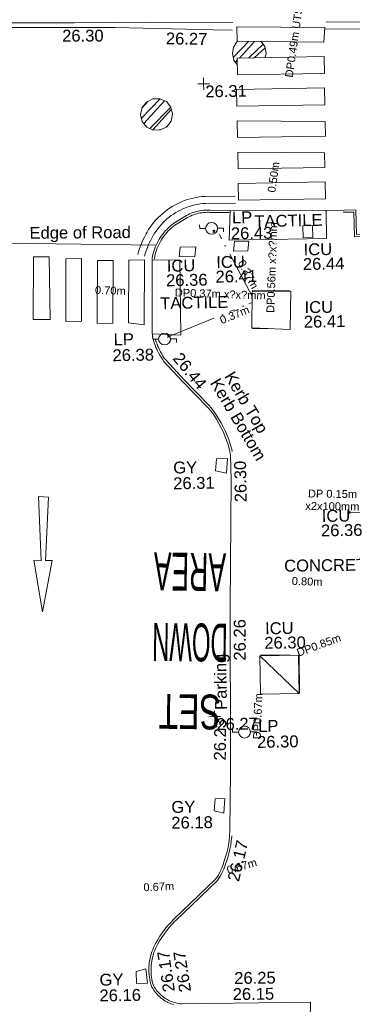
# Model space of a CAD drawing. Header units: millimetres. Extents: x -287732 to 520720, y -103372 to 287754.
# Tile 220 of 256: x 42314 to 52826, y -33671 to -2555. Entities that reach past the tile are written whole.
import ezdxf

# ---------------------------------------------------------------- set-up
doc = ezdxf.new("R2010")
doc.units = ezdxf.units.MM
for name, pattern in [('IMPORT-HIDDEN2 _3_', [4762.5, 3175, -1587.5]), ('IMPORT-UG_DRAINAGE_UNIDENTIFIED_QLB2 _2_', [2700, 1500, -300.0000000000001, 0, -250, 150, -300.0000000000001, 0, -200]), ('IMPORT-UG_ELEC_LV_QLB2 _2_', [2700, 1500, -300.0000000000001, 0, -250, 150, -300.0000000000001, 0, -200]), ('IMPORT-UG_ELEC_STREET LIGHTING_QLB2 _2_', [2700, 1500, -300.0000000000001, 0, -250, 150, -300.0000000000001, 0, -200])]:
    doc.linetypes.add(name, pattern=pattern)
for name, color, linetype, lineweight, true_color in [('00_TOPO_FURN_LAMP_POST', 7, 'Continuous', 9, 0x666666), ('00_UAV_FURN_LAMP_POST', 7, 'Continuous', 9, 0xa50000), ('00_UAV_KERB_BOTTOM', 1, 'Continuous', 9, 0xff0000), ('00_UAV_KERB_TOP', 7, 'Continuous', 9, 0xa500a5), ('00_UAV_LEVEL_SPOT', 7, 'Continuous', 9, 0x666666), ('00_UAV_PARKING', 4, 'Continuous', 9, 0x00ffff), ('00_UAV_ROAD_MARKING_ARROWS', 7, 'Continuous', 9, 0x999999), ('00_UAV_ROAD_MARKING_YELLOW_CONTINUOUS', 40, 'Continuous', 9, 0xffbf00), ('00_UAV_SERV_GULLY', 7, 'Continuous', 9, 0x5252a5), ('00_UAV_SERV_IC', 5, 'Continuous', 9, 0x0000ff), ('12333-PUM-2D-U-0001-C01 - Rev2_REVIT IMPORT_dwg', 7, 'Continuous', 9, 0x767676), ('PUM-CHAMBER EXTENTS', 6, 'IMPORT-HIDDEN2 _3_', 9, 0xff00ff), ('PUM-ELECTRIC-LV-QLB2', 1, 'IMPORT-UG_ELEC_LV_QLB2 _2_', 9, 0xff0000), ('PUM-ELECTRIC-MH', 1, 'Continuous', 9, 0xff0000), ('PUM-ELECTRIC-SL-QLB2', 7, 'IMPORT-UG_ELEC_STREET LIGHTING_QLB2 _2_', 9, 0xff7f7f), ('PUM-UNIDENTIFIED-QLB2', 150, 'IMPORT-UG_DRAINAGE_UNIDENTIFIED_QLB2 _2_', 9, 0x007fff)]:
    doc.layers.add(name, color=color, linetype=linetype, lineweight=lineweight, true_color=true_color)
for name, color, linetype, lineweight in [('00_TOPO_PEDASTRIAN', 7, 'Continuous', 9), ('00_UAV_PEDASTRIAN', 7, 'Continuous', 9), ('00_UAV_ROAD_EDGE', 7, 'Continuous', 9), ('00_UAV_ROAD_TEXT', 7, 'Continuous', 9), ('00_UAV_SURFACE', 7, 'Continuous', 9), ('00_UAV_SURVEY_TEXT', 7, 'Continuous', 9), ('GEN-TEXT', 7, 'Continuous', 9)]:
    doc.layers.add(name, color=color, linetype=linetype, lineweight=lineweight)
doc.styles.add('Arial_1', font='arial.ttf', dxfattribs={"height": 250})
doc.styles.add('Swis721 Lt BT_2', font='swissl.ttf', dxfattribs={"height": 375})
doc.styles.add('Swis721 Lt BT_3', font='swissl.ttf', dxfattribs={"width": 0.5, "height": 1200})
doc.styles.add('Swis721 Lt BT_4', font='swissl.ttf', dxfattribs={"width": 0.4500000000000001, "height": 1200})
doc.styles.add('Swis721 Lt BT_5', font='swissl.ttf', dxfattribs={"width": 0.6530000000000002, "height": 1100})
pattern_1 = [(45, (-533641079.65, -725615854.3560001), (-265.1650429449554, 265.1650429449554), []), (45, (-533640902.873, -725615854.3560001), (-265.1650429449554, 265.1650429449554), [])]

# ---------------------------------------------------------------- blocks, each defined once
blk = doc.blocks.new('12333-PUM-2D-U-0001-C01 - Rev2_REVIT IMPORT_dwg_MSL_Lamp_Post_SYM-2077240-Site Location Plan Proposed')
at = {"layer": '00_TOPO_FURN_LAMP_POST', "color": 254, "true_color": 0xcccccc, "flags": 128}
for points in [[(-500.1060478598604, 0), (-1000.212095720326, 0), (-1000.212095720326, 316.7338303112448)], [(500.1060478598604, 0), (1000.21209571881, 0), (1000.21209571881, -316.7338303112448)]]:
    blk.add_lwpolyline(points, dxfattribs=at)
at = {"layer": '00_TOPO_FURN_LAMP_POST', "color": 254, "true_color": 0xcccccc}
blk.add_circle((0, 0), 500.1060478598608, dxfattribs=at)
blk = doc.blocks.new('12333-PUM-2D-U-0001-C01 - Rev2_REVIT IMPORT_dwg_UAV-2077255-Site Location Plan Proposed')
at = {"layer": '00_UAV_LEVEL_SPOT', "color": 254, "true_color": 0xcccccc, "flags": 128}
for points in [[(0, -500.0000000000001), (0, 0), (-500.0000000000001, 0)], [(500.0000000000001, 0), (0, 0), (0, 500.0000000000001)]]:
    blk.add_lwpolyline(points, dxfattribs=at)
blk = doc.blocks.new('12333-PUM-2D-U-0001-C01 - Rev2_REVIT IMPORT_dwg_MGS62954_T2_Galway_ITM_3d_Rev1-2077680-Site Location Plan Proposed')
at = {"layer": '00_TOPO_PEDASTRIAN', "color": 254, "true_color": 0xcccccc}
for p, q in [((533944487.1000001, 725542643.4000002), (533944525.2000001, 725544624.6)), ((533945020.5000001, 725544624.6000001), (533944525.2000001, 725544624.6)), ((533945020.5000002, 725542643.4000002), (533945020.5000001, 725544624.6000001)), ((533945515.8000001, 725542567.2000002), (533945553.9000002, 725544548.4000002)), ((533946049.2000001, 725544548.4000002), (533945553.9000002, 725544548.4000002)), ((533946011.1000001, 725542567.2000002), (533946049.2000001, 725544548.4000002)), ((533946506.4000002, 725542491.0000001), (533946544.5000001, 725544472.2000002)), ((533947039.8000001, 725544472.2), (533946544.5000001, 725544472.2000002)), ((533947001.7000001, 725542491.0000001), (533947039.8000001, 725544472.2)), ((533947497.0000001, 725542491.0000001), (533947535.1, 725544472.2)), ((533948030.4000001, 725544472.2000002), (533947535.1, 725544472.2)), ((533947992.3000002, 725542414.8000002), (533948030.4000001, 725544472.2000002)), ((533945020.5000002, 725542643.4000002), (533944487.1000001, 725542643.4000002)), ((533946011.1000001, 725542567.2000002), (533945515.8000001, 725542567.2000002)), ((533947001.7000001, 725542491.0000001), (533946506.4000002, 725542491.0000001)), ((533947992.3000002, 725542414.8000002), (533947497.0000001, 725542491.0000001))]:
    blk.add_line(p, q, dxfattribs=at)
at = {"layer": '00_UAV_KERB_BOTTOM', "color": 254, "true_color": 0xcccccc, "flags": 128}
for points in [[(533950736.7804605, 725545989.3569915), (533950132.0900854, 725546005.4598573), (533950094.1242148, 725546007.8653365), (533950037.5331977, 725546009.4648867), (533949980.9248381, 725546008.6932474), (533949924.3984467, 725546005.5517732), (533949868.0531899, 725546000.0459753), (533949811.9879164, 725545992.1855121), (533949756.3009837, 725545981.9841739), (533949701.0900853, 725545969.4598575), (533949645.2789108, 725545954.2890987), (533949591.3251473, 725545937.1399534), (533949538.136842, 725545917.7465019), (533949485.8073054, 725545896.1427667), (533949434.428341, 725545872.366648), (533949384.0900854, 725545846.4598573), (533948979.0900856, 725545610.4598573), (533948971.088802, 725545604.8621589), (533948913.9823021, 725545562.8489158), (533948858.6852262, 725545518.4811535), (533948805.2945845, 725545471.836708), (533948753.9040419, 725545422.9974097), (533948704.6037553, 725545372.0489392), (533948657.4802137, 725545319.0806772), (533948612.6160881, 725545264.1855485), (533948570.0900854, 725545207.4598575), (533948548.273298, 725545176.3190839), (533948509.4832006, 725545116.9760703), (533948473.2121561, 725545056.06075), (533948439.5237962, 725544993.6799891), (533948408.477222, 725544929.9432244), (533948380.1268996, 725544864.9622723), (533948354.5225652, 725544798.8511312), (533948331.7091372, 725544731.7257825), (533948311.7266384, 725544663.7039869), (533948294.6101248, 725544594.9050778), (533948280.3896248, 725544525.449752), (533948274.7419983, 725544490.4680808)], [(533956957.2708976, 725545150.1752819), (533954750.0900853, 725545156.4598573), (533954739.0900854, 725545931.4598575), (533954384.6355948, 725545933.7946751)], [(533948267.6477838, 725541957.2822267), (533948274.8718188, 725541925.7418672), (533948295.7771144, 725541849.3279456), (533948319.8639554, 725541773.8564746), (533948347.0900854, 725541699.4598573), (533948360.1567115, 725541666.845016), (533948391.8286727, 725541594.2295516), (533948426.5136723, 725541523.0040672), (533948464.1508609, 725541453.2935165), (533948504.6742103, 725541385.2201959), (533948548.0126285, 725541318.903529), (533948594.0900854, 725541254.4598575), (533949180.0900855, 725540599.4598575), (533949945.4398559, 725539785.5551492), (533950049.5560428, 725539661.4361877), (533950137.2248437, 725539531.5386792), (533950219.3772011, 725539398.0839247), (533950295.8689918, 725539261.3060491), (533950366.5660233, 725539121.445007), (533950431.3442687, 725538978.7461623), (533950490.0900853, 725538833.4598573), (533950528.6370805, 725538727.2685813), (533950576.7667665, 725538578.1286649), (533950618.6089033, 725538427.1041075), (533950645.3824745, 725538256.4534836)], [(533950406.5040749, 725526226.4049692), (533950404.7939532, 725526206.1649226), (533950388.2727193, 725526075.9263482), (533950366.3121516, 725525946.4938526), (533950338.950777, 725525818.0945044), (533950306.236596, 725525690.9535596), (533950268.2270007, 725525565.2940668), (533950224.9886732, 725525441.3364754), (533950183.595223, 725525320.9124568), (533950140.6948516, 725525206.6677226), (533950081.0157391, 725525085.8014201), (533950030.0294462, 725524992.9492555), (533949941.7830806, 725524870.682647), (533948597.7048926, 725523623.8325348), (533948583.6250277, 725523610.2697824), (533948487.5080936, 725523513.1411538), (533948395.5427952, 725523412.0727643), (533948307.8904709, 725523307.2419214), (533948224.7048925, 725523198.8325348), (533948151.1044115, 725523094.4127624), (533948076.9687214, 725522979.6245444), (533948007.7048926, 725522861.8325347), (533947973.1397697, 725522798.5914626), (533947941.214178, 725522733.8832823), (533947912.0262877, 725522667.8949574), (533947885.6273043, 725522600.7422532), (533947862.0635409, 725522532.5429789), (533947841.3763358, 725522463.4167787), (533947823.601982, 725522393.4849236), (533947808.7716613, 725522322.8700985), (533947796.9113916, 725522251.6961849), (533947788.0419792, 725522180.0880461), (533947785.7188319, 725522151.5918278), (533947782.1789845, 725522108.1713076), (533947779.3326933, 725522036.0721356), (533947779.5080984, 725521963.9170164), (533947782.7048925, 725521891.8325348), (533947784.2724851, 725521869.9826035), (533947791.3986651, 725521798.1800301), (533947801.5253736, 725521726.7388533), (533947814.6348454, 725521655.7844051), (533947830.7040822, 725521585.4411634), (533947849.7048926, 725521515.8325347), (533947865.9386621, 725521484.9038465), (533947890.6359627, 725521441.6675695), (533947917.1221473, 725521399.5034336), (533947945.3507494, 725521358.4854093), (533947975.2722469, 725521318.6854558), (533948006.8341473, 725521280.1733959), (533948039.9810802, 725521243.0167927), (533948074.6548947, 725521207.2808317), (533948110.7947611, 725521173.028206), (533948148.3372777, 725521140.3190062), (533948187.2165823, 725521109.2106153), (533948227.3644674, 725521079.757608), (533948268.7104999, 725521052.0116551), (533948311.1821449, 725521026.021432), (533948354.7048925, 725521001.8325349), (533948365.4838073, 725520996.2043458), (533948410.207533, 725520974.3155208), (533948455.8086375, 725520954.3187313), (533948502.2071205, 725520936.2490582), (533948549.3215836, 725520920.1382023)]]:
    blk.add_lwpolyline(points, dxfattribs=at)
at = {"layer": '00_UAV_KERB_TOP', "color": 254, "true_color": 0xcccccc, "flags": 128}
for points in [[(533950736.4335051, 725545919.3414148), (533950128.9441845, 725545935.5188165), (533950090.921223, 725545937.927913), (533950037.0211371, 725545939.4514036), (533949983.3450872, 725545938.7197354), (533949929.7467594, 725545935.7409894), (533949876.3201833, 725545930.5203911), (533949823.1590875, 725545923.0670996), (533949770.3567345, 725545913.3941902), (533949717.4401858, 725545901.3903353), (533949665.0855984, 725545887.133718), (533949613.9266363, 725545870.8728974), (533949563.493482, 725545852.4840256), (533949513.8746122, 725545831.9993625), (533949465.157075, 725545809.4548451), (533949417.7509116, 725545785.057068), (533949016.8398589, 725545551.4397634), (533949011.8991684, 725545547.9832559), (533948956.6455709, 725545507.3331927), (533948903.6358294, 725545464.8006794), (533948852.4536631, 725545420.0856566), (533948803.1888632, 725545373.2665703), (533948755.9278567, 725545324.4255561), (533948710.7535555, 725545273.6482981), (533948667.7452106, 725545221.0238775), (533948626.7743075, 725545166.372543), (533948606.2499739, 725545137.0765879), (533948568.8783605, 725545079.9036415), (533948534.1076484, 725545021.508051), (533948501.8127899, 725544961.7076373), (533948472.0504408, 725544900.6073102), (533948444.8728144, 725544838.3142607), (533948420.3275897, 725544774.9377718), (533948398.4578272, 725544710.5890278), (533948379.3018938, 725544645.3809178), (533948362.8933959, 725544579.4278393), (533948349.2611191, 725544512.845496), (533948345.4492133, 725544489.234367)], [(533956957.4016575, 725545079.0127801), (533954681.073495, 725545086.6774231), (533954670.0701519, 725545861.9129782), (533954341.1724054, 725545864.0794516)], [(533948336.0569695, 725541972.141741), (533948342.777584, 725541942.7993305), (533948362.9090223, 725541869.2140448), (533948386.1042339, 725541796.536323), (533948412.462774, 725541724.5104342), (533948424.7423127, 725541693.8601955), (533948455.4050126, 725541623.5587009), (533948488.8060678, 725541554.9697908), (533948525.0500298, 725541487.8397357), (533948564.0733146, 725541422.2863045), (533948605.8074622, 725541358.4245006), (533948648.8083284, 725541298.2837317), (533949231.6801105, 725540646.7802893), (533949997.7944552, 725539832.0625008), (533950105.5340335, 725539703.624023), (533950196.0670126, 725539569.482706), (533950279.7566864, 725539433.530614), (533950357.6798674, 725539294.1932148), (533950429.6998519, 725539151.7149543), (533950495.690292, 725539006.3457874), (533950555.4586825, 725538858.5305197), (533950594.8666119, 725538749.9674964), (533950643.8340797, 725538598.2315383), (533950687.1403123, 725538441.9224892), (533950697.9809237, 725538372.8260999)], [(533950476.2555435, 725526220.5115299), (533950474.421972, 725526198.8103982), (533950457.5316867, 725526065.6625562), (533950435.0805644, 725525933.3387991), (533950407.1079914, 725525802.0712677), (533950373.6630416, 725525672.0902504), (533950334.8043885, 725525543.6237772), (533950291.1354693, 725525418.4317468), (533950249.4734836, 725525297.2264898), (533950205.0025099, 725525178.7992041), (533950143.107051, 725525053.4442015), (533950089.312573, 725524955.4779947), (533949994.4798146, 725524824.0858445), (533948645.7939091, 725523572.9613283), (533948632.7915475, 725523560.4365058), (533948538.2954016, 725523464.9457252), (533948448.3037691, 725523366.0463625), (533948362.5325503, 725523263.465293), (533948281.1031508, 725523157.3445998), (533948209.1371776, 725523055.2437654), (533948136.5666092, 725522942.8789082), (533948068.6024731, 725522827.2971925), (533948035.2666804, 725522766.3053279), (533948004.6382473, 725522704.2262863), (533947976.6366296, 725522640.9198998), (533947951.3105702, 725522576.4964579), (533947928.7044998, 725522511.0689809), (533947908.8580769, 725522444.7522508), (533947891.8061196, 725522377.6626099), (533947877.5785422, 725522309.917756), (533947866.2003047, 725522241.636537), (533947857.6913687, 725522172.9387408), (533947855.4760619, 725522145.7653173), (533947852.0666614, 725522103.9448873), (533947849.3360508, 725522034.7760147), (533947849.5043269, 725521965.5534688), (533947852.5938195, 725521895.8885305), (533947854.0246428, 725521875.9449606), (533947860.9116299, 725521806.5524684), (533947870.6267624, 725521738.0148482), (533947883.2034311, 725521669.9441746), (533947898.6195717, 725521602.4598672), (533947915.2275216, 725521541.6173772), (533947927.3399219, 725521518.54075), (533947950.6912379, 725521477.660818), (533947975.6175028, 725521437.9799639), (533948002.1835648, 725521399.3777201), (533948030.342818, 725521361.9218085), (533948060.0458616, 725521325.6779394), (533948091.2405865, 725521290.7096962), (533948123.8722659, 725521257.0784258), (533948157.8836536, 725521224.8431287), (533948193.2150815, 725521194.0603566), (533948229.8045666, 725521164.7841127), (533948267.5879183, 725521137.0657578), (533948306.4988517, 725521110.9539188), (533948346.4691038, 725521086.4944055), (533948387.9129657, 725521063.460903), (533948397.0748587, 725521058.6770389), (533948439.6623333, 725521037.8337446), (533948482.5777339, 725521019.0146778), (533948526.2435509, 725521002.0092288), (533948570.5831796, 725520986.8472315), (533948615.5188336, 725520973.5552843), (533948660.9716806, 725520962.1567066), (533948706.8619807, 725520952.671495), (533948753.1092263, 725520945.1162901), (533948797.0509331, 725520939.8157271), (533952073.3874812, 725520926.7234732), (533952869.117042, 725520923.5437346), (533952793.709272, 725518707.0429643)]]:
    blk.add_lwpolyline(points, dxfattribs=at)
at = {"layer": '00_UAV_PARKING', "color": 254, "true_color": 0xcccccc, "flags": 128}
for points in [[(533948274.7419943, 725544490.4680804), (533948239.3010789, 725542160.6059673), (533948242.7469301, 725542080.8594232), (533948267.6477798, 725541957.2822264)], [(533950645.3824745, 725538256.4534836), (533950650.7048923, 725537465.8325346), (533950553.7048926, 725533495.8325347), (533950550.1539819, 725533257.8700655), (533950484.7048924, 725528871.8325348), (533950468.4142115, 725528258.9573699), (533950418.7048925, 725526388.8325346), (533950406.5040748, 725526226.4049691)]]:
    blk.add_lwpolyline(points, dxfattribs=at)
at = {"layer": '00_UAV_PEDASTRIAN', "color": 254, "true_color": 0xcccccc}
for p, q in [((533951078.4000001, 725551330.2000002), (533951078.4000002, 725551787.4000002)), ((533953859.7000002, 725551711.2), (533951078.4000002, 725551787.4000002)), ((533953821.6000001, 725551254.0000001), (533953859.7000002, 725551711.2)), ((533951078.4000001, 725551330.2000002), (533953821.6000001, 725551254.0000001)), ((533951078.4000001, 725550263.4000002), (533951078.4000001, 725550796.8000002)), ((533953821.6000001, 725550796.8000002), (533951078.4000001, 725550796.8000002)), ((533953821.6000001, 725550263.4000002), (533953821.6000001, 725550796.8000002)), ((533951078.4000001, 725550263.4000002), (533953821.6000001, 725550263.4000002)), ((533951040.3000001, 725549272.8000001), (533951040.3000001, 725549806.2)), ((533953821.6000001, 725549806.2000002), (533951040.3000001, 725549806.2)), ((533953821.6000001, 725549272.8000002), (533953821.6000001, 725549806.2000002)), ((533951040.3000001, 725549272.8000001), (533953821.6000001, 725549272.8000002)), ((533951040.3000001, 725548815.6), (533953821.6000001, 725548739.4000002)), ((533951040.3000001, 725548815.6), (533951040.3000001, 725548282.2)), ((533953821.6000001, 725548739.4000002), (533953821.6000001, 725548282.2000002)), ((533951040.3000001, 725548282.2), (533953821.6000001, 725548282.2000002)), ((533951040.3, 725547825.0000001), (533953783.5000001, 725547748.8000002)), ((533951040.3, 725547825.0000001), (533951040.3, 725547291.6000001)), ((533953783.5000001, 725547748.8000002), (533953783.5000001, 725547291.6000001)), ((533951040.3, 725547291.6000001), (533953783.5000001, 725547291.6000001)), ((533951040.3000001, 725546834.4), (533953783.5000002, 725546834.4000002)), ((533951040.3000001, 725546834.4), (533951040.3000001, 725546301)), ((533953783.5000002, 725546834.4000002), (533953783.5000002, 725546301.0000001)), ((533951040.3000001, 725546301), (533953783.5000002, 725546301.0000001))]:
    blk.add_line(p, q, dxfattribs=at)
at = {"layer": '00_UAV_ROAD_EDGE', "color": 254, "true_color": 0xcccccc, "flags": 128}
for points in [[(533954384.6355948, 725545933.7946752), (533951953.1222318, 725545957.2762222), (533950736.7804605, 725545989.3569916)], [(533948408.4772221, 725544929.9432247), (533944442.0900854, 725545046.4598575), (533943410.4583091, 725545058.9535935), (533941185.6516568, 725545085.8974581)]]:
    blk.add_lwpolyline(points, dxfattribs=at)
at = {"layer": '00_UAV_ROAD_MARKING_ARROWS', "color": 254, "true_color": 0xcccccc, "flags": 128}
blk.add_lwpolyline([(533944868.8331283, 725537027.3232088), (533944741.8331282, 725535028.3232088), (533944951.8331282, 725535018.3232089), (533944612.8331283, 725533406.3232088), (533944372.8331282, 725535045.3232088), (533944598.8331282, 725535021.3232087), (533944558.8331283, 725537052.3232089)], close=True, dxfattribs=at)
at = {"layer": '00_UAV_ROAD_MARKING_YELLOW_CONTINUOUS', "color": 254, "true_color": 0xcccccc, "flags": 128}
for points in [[(533950956.0902098, 725551922.8644043), (533948331.0902098, 725551973.8644042), (533945956.9160742, 725552003.926755), (533945172.0902098, 725552013.8644043), (533942393.0902098, 725552057.8644043), (533940957.8229079, 725552087.7658066), (533940329.0902098, 725552100.8644042)], [(533940341.0902098, 725551922.8644043), (533943722.0902099, 725551885.8644042), (533945340.5147306, 725551857.7939192), (533947239.09021, 725551824.8644043), (533950337.7552593, 725551705.0080067), (533950936.0902098, 725551681.8644042)], [(533953901.0902098, 725551883.8644043), (533956519.0902098, 725551843.8644042), (533958900.2716224, 725551796.8158143), (533960163.09021, 725551771.8644043), (533962964.0902098, 725551719.8644042), (533963898.3373261, 725551696.7712319), (533966605.0902098, 725551629.8644042)], [(533966588.0902098, 725551459.8644043), (533962710.0902099, 725551529.8644042), (533961589.7134928, 725551544.0813805), (533959873.0902098, 725551565.8644042), (533956942.0902098, 725551610.8644042), (533956590.6502153, 725551617.4524843), (533953848.0902098, 725551668.8644042)], [(533947827.9401381, 725544648.276261), (533947851.2645896, 725544727.9343385), (533947886.8921897, 725544834.8391949), (533947927.1645239, 725544940.682078), (533947971.3283885, 725545043.5683229), (533947993.8905765, 725545092.0180651), (533948044.2152808, 725545192.0353162), (533948098.0083799, 725545288.6438576), (533948132.1646953, 725545347.4900768), (533948182.4452808, 725545427.3306005), (533948236.3897113, 725545505.5240166), (533948293.5612234, 725545581.3898855), (533948353.8595195, 725545654.7951128), (533948417.1788155, 725545725.6109204), (533948483.4080279, 725545793.7130737), (533948552.4309684, 725545858.9820986), (533948624.1265472, 725545921.3034903), (533948698.3689855, 725545980.5679165), (533948775.0280373, 725546036.6714072), (533948853.9692165, 725546089.5155374), (533948935.0540333, 725546139.0076011), (533949018.1402376, 725546185.0607722), (533949103.0820676, 725546227.5942575), (533949189.730507, 725546266.5334392), (533949277.0295244, 725546301.4484439), (533949330.8055453, 725546320.9161276), (533949420.224386, 725546349.9754976), (533949511.7194319, 725546375.5267881), (533949604.204198, 725546397.2242512), (533949697.5164351, 725546415.0298215), (533949791.4924411, 725546428.9122626), (533949885.9673504, 725546438.8472197), (533949984.7464577, 725546445.0673187), (533950939.3767349, 725546430.9395978)], [(533950936.0902098, 725546208.8644042), (533949990.0902098, 725546222.8644042), (533949904.5683885, 725546217.4791136), (533949819.347097, 725546208.5172645), (533949734.5758423, 725546195.9945793), (533949650.403342, 725546179.9330269), (533949566.9772635, 725546160.3607848), (533949484.4439639, 725546137.3121892), (533949402.9482355, 725546110.8276751), (533949356.0902098, 725546093.8644042), (533949276.5264737, 725546062.043104), (533949198.3650661, 725546026.917933), (533949121.7431089, 725545988.5505127), (533949046.795023, 725545947.0081526), (533948973.6522926, 725545902.3637321), (533948902.4432353, 725545854.6955729), (533948833.2927758, 725545804.0873005), (533948766.3222274, 725545750.6276997), (533948701.6490793, 725545694.4105568), (533948639.38679, 725545635.5344951), (533948579.6445892, 725545574.1028038), (533948522.5272843, 725545510.2232548), (533948468.1350792, 725545444.0079148), (533948416.5633957, 725545375.5729474), (533948367.9027085, 725545305.0384114), (533948322.2383848, 725545232.5280479), (533948291.0902099, 725545178.8644043), (533948240.5246105, 725545088.0522208), (533948193.8061852, 725544995.2022276), (533948174.0902098, 725544952.8644043), (533948133.0911371, 725544857.3510098), (533948096.1277134, 725544760.2045336), (533948063.2647851, 725544661.595404), (533948041.0902099, 725544585.8644042)]]:
    blk.add_lwpolyline(points, dxfattribs=at)
at = {"layer": '00_UAV_SERV_GULLY', "color": 254, "true_color": 0xcccccc}
for p, q in [((533950164, 725537766.6000001), (533950202.1000001, 725538147.6000001)), ((533950202.1000001, 725538147.6000001), (533950545.0000002, 725538147.6000001)), ((533950545.0000002, 725538147.6000001), (533950506.9000001, 725537690.4000002)), ((533950164, 725537766.6000001), (533950506.9000001, 725537690.4000002)), ((533949935.4000002, 725527022.4000002), (533949973.5000001, 725527403.4000002)), ((533949973.5000001, 725527403.4000002), (533950278.3000002, 725527403.4000002)), ((533950278.3000002, 725527403.4000002), (533950240.2000001, 725526946.2000002)), ((533949935.4000002, 725527022.4000002), (533950240.2000001, 725526946.2000002)), ((533947382.7000002, 725521993.2000002), (533947687.5000001, 725522069.4)), ((533947382.7000002, 725521612.2000002), (533947382.7000002, 725521993.2000002)), ((533947687.5000001, 725522069.4), (533947725.6000001, 725521612.2000002)), ((533947382.7000002, 725521612.2000002), (533947725.6000001, 725521612.2000002))]:
    blk.add_line(p, q, dxfattribs=at)
at = {"layer": '00_UAV_SERV_IC', "color": 254, "true_color": 0xcccccc}
for p, q in [((533953059.6000001, 725545081.8000001), (533953059.6000001, 725545462.8000002)), ((533953059.6000001, 725545462.8000002), (533953364.4000001, 725545462.8000002)), ((533953364.4000001, 725545462.8000002), (533953364.4000001, 725545081.8000001)), ((533950849.8000001, 725544700.8000002), (533950887.9000002, 725545005.6000001)), ((533950887.9000002, 725545005.6000001), (533951345.1000001, 725545005.6000001)), ((533951307.0000002, 725544700.8000002), (533951345.1000001, 725545005.6000001)), ((533953059.6000001, 725545081.8000001), (533953364.4000001, 725545081.8000001)), ((533949135.3000002, 725544548.4), (533949173.4000002, 725544853.2000002)), ((533949173.4000002, 725544853.2000002), (533949668.7000002, 725544853.2000002)), ((533949630.6000001, 725544548.4), (533949668.7000002, 725544853.2000002)), ((533951307.0000002, 725544700.8000002), (533950849.8000001, 725544700.8000002)), ((533949630.6000001, 725544548.4), (533949135.3000002, 725544548.4)), ((533951383.2000001, 725542262.4), (533951421.3000001, 725543405.4)), ((533951421.3000001, 725543405.4), (533952640.5000001, 725543405.4)), ((533952602.4000002, 725542186.2000002), (533952640.5000001, 725543405.4)), ((533952602.4000002, 725542186.2000002), (533951383.2000001, 725542262.4)), ((533951459.4000001, 725531899.2000002), (533952678.6000001, 725531899.2000002)), ((533951459.4000001, 725531899.2000002), (533951459.4000001, 725530680.0000001)), ((533951459.4000001, 725531899.2000002), (533952678.6000001, 725530680.0000001)), ((533952678.6000001, 725531899.2000002), (533952678.6000001, 725530680.0000001)), ((533952678.6000001, 725530680.0000001), (533951459.4000001, 725530680.0000001))]:
    blk.add_line(p, q, dxfattribs=at)
at = {"layer": '00_UAV_SURFACE', "color": 254, "true_color": 0xcccccc, "flags": 128}
for points in [[(533950768.3619038, 725545988.5240376), (533950716.1954322, 725545050.3487573), (533953793.8261201, 725545048.9980404), (533953796.9442293, 725545939.4701129)], [(533948274.3105717, 725544462.1066546), (533949152.0902098, 725544456.3473411), (533949142.7618663, 725542067.4546019), (533948240.7895222, 725542126.1592621)]]:
    blk.add_lwpolyline(points, dxfattribs=at)
at = {"xscale": 0.375, "yscale": 0.375, "zscale": 0.375}
for name, p in [('12333-PUM-2D-U-0001-C01 - Rev2_REVIT IMPORT_dwg_UAV-2077255-Site Location Plan Proposed', (533950000.0000001, 725550000)), ('12333-PUM-2D-U-0001-C01 - Rev2_REVIT IMPORT_dwg_MSL_Lamp_Post_SYM-2077240-Site Location Plan Proposed', (533950171.0902098, 725545428.8644042)), ('12333-PUM-2D-U-0001-C01 - Rev2_REVIT IMPORT_dwg_MSL_Lamp_Post_SYM-2077240-Site Location Plan Proposed', (533948625.0902098, 725541958.8644042)), ('12333-PUM-2D-U-0001-C01 - Rev2_REVIT IMPORT_dwg_UAV-2077255-Site Location Plan Proposed', (533950000.0000001, 725530000)), ('12333-PUM-2D-U-0001-C01 - Rev2_REVIT IMPORT_dwg_MSL_Lamp_Post_SYM-2077240-Site Location Plan Proposed', (533950934.7048923, 725529495.8325347))]:
    blk.add_blockref(name, p, dxfattribs=at)
at = {"layer": '00_UAV_FURN_LAMP_POST', "color": 251, "true_color": 0x666666, "char_height": 375, "attachment_point": 1, "line_spacing_factor": 1.005061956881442, "style": 'Swis721 Lt BT_2'}
for s, insert, width in [('LP', (533950821.1563337, 725545947.8140402), 707.5855621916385), ('26.43', (533950778.4115067, 725545445.9001223), 1495.902363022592), ('LP', (533947013.4269304, 725542163.1263841), 707.5855621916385), ('26.38', (533946970.6821032, 725541661.2124664), 1495.902363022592), ('LP', (533951367.4883024, 725529864.7951694), 707.5855621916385), ('26.30', (533951324.7434752, 725529362.8812516), 1495.902363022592)]:
    blk.add_mtext(s, dxfattribs=dict(at, insert=insert, width=width))
at = {"layer": '00_UAV_KERB_BOTTOM', "color": 251, "true_color": 0x666666, "char_height": 375, "attachment_point": 1, "line_spacing_factor": 1.005061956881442, "style": 'Swis721 Lt BT_2'}
for s, insert, width, rotation in [('Kerb Bottom', (533950350.5542789, 725540735.4236115), 3414.456504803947, 299.74133080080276), ('26.17', (533950309.5626777, 725524843.2447212), 1495.902363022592, 75.73431127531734), ('26.17', (533948223.1933411, 725521300.9937), 1495.902363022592, 97.61318480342), ('26.15', (533950418.1499931, 725521410.958828), 1495.902363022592, 359.47951714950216)]:
    blk.add_mtext(s, dxfattribs=dict(at, insert=insert, width=width, rotation=rotation))
at = {"layer": '00_UAV_KERB_TOP', "color": 251, "true_color": 0x666666, "char_height": 375, "attachment_point": 1, "line_spacing_factor": 1.005061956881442, "style": 'Swis721 Lt BT_2'}
for s, insert, width, rotation in [('26.44', (533949143.9058173, 725541567.5119718), 1495.902363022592, 308.5983251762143), ('Kerb Top', (533950804.4189774, 725540939.1405346), 2493.170605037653, 299.74133080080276), ('26.27', (533948732.7293143, 725521287.0960869), 1495.902363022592, 97.61318480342), ('26.25', (533950474.865115, 725521918.5420688), 1495.902363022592, 359.47951714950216)]:
    blk.add_mtext(s, dxfattribs=dict(at, insert=insert, width=width, rotation=rotation))
at = {"layer": '00_UAV_LEVEL_SPOT', "char_height": 375, "width": 1495.902363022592, "attachment_point": 1, "line_spacing_factor": 1.005061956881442, "style": 'Swis721 Lt BT_2'}
for s, insert in [('26.31', (533950048.475159, 725549946.7845222)), ('26.27', (533950048.475159, 725529946.7845222))]:
    blk.add_mtext(s, dxfattribs=dict(at, insert=insert))
at = {"layer": '00_UAV_PARKING', "color": 251, "true_color": 0x666666, "char_height": 375, "attachment_point": 1, "line_spacing_factor": 1.005061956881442, "style": 'Swis721 Lt BT_2'}
for s, insert, width, rotation in [('26.30', (533950755.1003773, 725536759.2768772), 1495.902363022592, 90.01202062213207), ('26.26', (533950637.2066541, 725531759.2047784), 1495.902363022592, 89.14508750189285), ('Parking', (533950018.6575256, 725530208.6943458), 2037.276551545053, 89.99999999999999), ('26.23', (533949951.6702842, 725528616.531343), 1495.902363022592, 88.47739378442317)]:
    blk.add_mtext(s, dxfattribs=dict(at, insert=insert, width=width, rotation=rotation))
at = {"layer": '00_UAV_ROAD_EDGE', "color": 251, "true_color": 0x666666, "insert": (533944416.9500736, 725545576.062208), "char_height": 375, "width": 3746.879252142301, "attachment_point": 1, "rotation": 359.42423898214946, "line_spacing_factor": 1.005061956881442, "style": 'Swis721 Lt BT_2'}
blk.add_mtext('Edge of Road', dxfattribs=at)
at = {"layer": '00_UAV_ROAD_MARKING_YELLOW_CONTINUOUS', "color": 251, "true_color": 0x666666, "char_height": 375, "width": 1495.902363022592, "attachment_point": 1, "line_spacing_factor": 1.005061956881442, "style": 'Swis721 Lt BT_2'}
for s, insert, rotation in [('26.30', (533945558.4037403, 725551785.9372573), 359.2354812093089), ('26.27', (533948838.727311, 725551646.3328704), 358.05939425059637)]:
    blk.add_mtext(s, dxfattribs=dict(at, insert=insert, rotation=rotation))
at = {"layer": '00_UAV_ROAD_TEXT', "color": 251, "true_color": 0x666666, "attachment_point": 1}
for s, insert, char_height, width, rotation, line_spacing_factor, style in [('AREA', (533950413.167645, 725533949.5763038), 1200, 2446.504362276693, 178.0055974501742, 1.005061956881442, 'Swis721 Lt BT_3'), ('DOWN', (533950438.4129078, 725531731.0222378), 1200, 2674.439551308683, 178.50409720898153, 1.005061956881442, 'Swis721 Lt BT_4'), ('SET', (533950172.6770091, 725529590.1529707), 1100, 2089.261233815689, 178.24554269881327, 1.005061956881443, 'Swis721 Lt BT_5')]:
    blk.add_mtext(s, dxfattribs=dict(at, insert=insert, char_height=char_height, width=width, rotation=rotation, line_spacing_factor=line_spacing_factor, style=style))
at = {"layer": '00_UAV_SERV_GULLY', "color": 251, "true_color": 0x666666, "char_height": 375, "attachment_point": 1, "line_spacing_factor": 1.005061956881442, "style": 'Swis721 Lt BT_2'}
for s, insert, width in [('GY', (533948828.1329981, 725538078.636903), 821.5590755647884), ('26.31', (533948817.5370208, 725537580.950184), 1495.902363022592), ('GY', (533948582.0407419, 725527355.0156947), 821.5590755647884), ('26.18', (533948571.4447646, 725526857.3289758), 1495.902363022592), ('GY', (533946215.9321281, 725521936.0052936), 821.5590755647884), ('26.16', (533946205.3361508, 725521438.3185748), 1495.902363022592)]:
    blk.add_mtext(s, dxfattribs=dict(at, insert=insert, width=width))
at = {"layer": '00_UAV_SERV_IC', "color": 251, "true_color": 0x666666, "char_height": 375, "attachment_point": 1, "line_spacing_factor": 1.005061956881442, "style": 'Swis721 Lt BT_2'}
for s, insert, width in [('ICU', (533953067.9766596, 725544897.4643078), 1021.012723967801), ('ICU', (533948735.125386, 725544458.7130709), 1021.012723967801), ('ICU', (533950301.3734912, 725544547.2967798), 1021.012723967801), ('26.44', (533953036.316801, 725544438.7060522), 1495.902363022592), ('26.41', (533950269.7136324, 725544088.538524), 1495.902363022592), ('26.36', (533948703.4655272, 725543999.9548153), 1495.902363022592), ('ICU', (533953065.1184789, 725543073.0843053), 1021.012723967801), ('26.41', (533953033.45862, 725542614.3260497), 1495.902363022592), ('ICU', (533953492.841019, 725536467.3204076), 1021.012723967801), ('26.36', (533953461.1811601, 725536008.562152), 1495.902363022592), ('ICU', (533951640.3441757, 725532947.5912924), 1021.012723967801), ('26.30', (533951608.6843169, 725532488.8330367), 1495.902363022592)]:
    blk.add_mtext(s, dxfattribs=dict(at, insert=insert, width=width))
at = {"layer": '00_UAV_SURVEY_TEXT', "color": 251, "true_color": 0x666666, "char_height": 375, "attachment_point": 1, "line_spacing_factor": 1.005061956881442, "style": 'Swis721 Lt BT_2'}
for s, insert, width, rotation in [('TACTILE', (533951526.3123275, 725545815.7151718), 2341.205920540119, 0.2860553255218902), ('TACTILE', (533948504.7974182, 725543276.1966945), 2341.205920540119, 0.2860553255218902), ('CONCRETE', (533952278.6740358, 725534917.7225889), 3286.236302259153, 359.7286344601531)]:
    blk.add_mtext(s, dxfattribs=dict(at, insert=insert, width=width, rotation=rotation))
blk = doc.blocks.new('12333-PUM-2D-U-0001-C01 - Rev2_REVIT IMPORT_dwg-1620468-Site Location Plan Proposed')
at = {"layer": 'PUM-CHAMBER EXTENTS', "true_color": 0xffaaff}
h = blk.add_hatch(dxfattribs=at)
h.set_pattern_fill('FP_3', color=211, style=0, pattern_type=2)
h.set_pattern_definition(pattern_1)
h.paths.add_polyline_path([(309998.750152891, -65286.0331145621), (310008.0606845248, -65057.55617869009), (310883.1371942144, -65057.55617867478), (310911.621445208, -64914.35617872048), (310871.06664537, -64710.47343185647), (310760.7159160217, -64545.32189433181), (310021.34942955, -64524.78393638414), (309998.4181588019, -64543.17610714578), (309886.6336602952, -64710.47343185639), (309846.0788604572, -64914.35617872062), (309886.6336602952, -65118.23892558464), (309994.8636028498, -65280.21648137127)])
h = blk.add_hatch(dxfattribs=at)
h.set_pattern_fill('FP_3', color=211, style=0, pattern_type=2)
h.set_pattern_definition(pattern_1)
h.paths.add_polyline_path([(307305.2513721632, -67285.18367081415), (307530.4489337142, -67285.18367081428), (307733.3449259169, -67187.4741107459), (307873.7533090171, -67011.40756730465), (307923.8644808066, -66791.8561786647), (307873.7533090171, -66572.3047900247), (307733.3449259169, -66396.23824658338), (307530.4489337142, -66298.52868651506), (307305.2513721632, -66298.52868651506), (307102.3553799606, -66396.23824658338), (306961.9469968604, -66572.30479002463), (306911.8358250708, -66791.8561786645), (306961.9469968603, -67011.40756730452), (307102.3553799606, -67187.47411074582), (307296.7819206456, -67281.10499792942)])
at = {"layer": 'GEN-TEXT', "color": 253, "true_color": 0xaaaaaa}
for p, q in [((309126.0045487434, -70550.82516011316), (309196.7152268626, -70480.11448199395)), ((309196.7152268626, -70550.82516011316), (309126.0045487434, -70480.11448199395)), ((307635.6607306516, -73844.15911289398), (307706.3714087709, -73773.44843477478)), ((307706.3714087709, -73844.15911289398), (307635.6607306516, -73773.44843477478)), ((313243.9948138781, -79505.7115177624), (313314.7054919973, -79435.00083964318)), ((313314.7054919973, -79505.7115177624), (313243.9948138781, -79435.00083964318))]:
    blk.add_line(p, q, dxfattribs=at)
at = {"layer": 'PUM-CHAMBER EXTENTS', "color": 211, "linetype": 'Continuous', "true_color": 0xffaaff}
blk.add_line((310883.1371942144, -65057.55617867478), (310911.621445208, -64914.35617872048), dxfattribs=at)
at = {"layer": 'PUM-CHAMBER EXTENTS', "color": 211, "linetype": 'Continuous', "true_color": 0xffaaff, "flags": 128}
for points in [[(310021.3494295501, -64524.78393638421), (310002.1239591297, -64537.62998501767), (309886.6336602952, -64710.47343185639), (309846.0788604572, -64914.35617872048), (309886.6336602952, -65118.23892558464), (309998.750152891, -65286.0331145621)], [(310911.621445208, -64914.35617872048), (310871.06664537, -64710.47343185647), (310760.7159160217, -64545.32189433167)]]:
    blk.add_lwpolyline(points, dxfattribs=at)
blk.add_lwpolyline([(307923.8644808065, -66791.8561786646), (307873.753309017, -66572.30479002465), (307733.3449259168, -66396.2382465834), (307530.4489337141, -66298.52868651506), (307343.3501528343, -66298.52868651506), (307305.2513721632, -66298.52868651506), (307102.3553799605, -66396.2382465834), (306961.9469968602, -66572.30479002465), (306911.8358250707, -66791.8561786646), (306961.9469968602, -67011.40756730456), (307102.3553799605, -67187.47411074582), (307305.2513721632, -67285.18367081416), (307492.3501529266, -67285.18367081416), (307530.4489337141, -67285.18367081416), (307733.3449259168, -67187.47411074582), (307873.753309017, -67011.40756730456)], close=True, dxfattribs=at)
at = {"layer": 'PUM-ELECTRIC-MH', "color": 21, "true_color": 0xffaaaa, "flags": 128}
for points in [[(310346.3280046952, -72448.95617873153), (310347.3501529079, -72409.35617871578), (311533.3501531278, -72442.35617888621)], [(310823.9148938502, -73624.47897502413), (310316.3501528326, -73610.35617871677), (310316.8037092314, -73592.7845260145)], [(311350.1057053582, -83955.15617866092), (310420.3501529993, -83927.35617887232), (310420.025006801, -83955.15617865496)], [(311610.3501528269, -85160.35617864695), (311624.3501529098, -83963.35617871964), (311598.9501528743, -83962.5967102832)]]:
    blk.add_lwpolyline(points, dxfattribs=at)
at = {"layer": 'PUM-ELECTRIC-SL-QLB2', "color": 254, "true_color": 0xffd4d4}
for p, q in [((310337.1388578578, -72584.29502958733), (309265.9254278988, -70494.23860409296)), ((307713.4651312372, -73812.19206447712), (310330.2556879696, -72790.79012619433))]:
    blk.add_line(p, q, dxfattribs=at)
at = {"layer": 'PUM-UNIDENTIFIED-QLB2', "color": 141, "true_color": 0xaad4ff}
blk.add_line((313618.2501528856, -79480.55961955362), (313279.3501529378, -79470.35617870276), dxfattribs=at)
blk.add_blockref('12333-PUM-2D-U-0001-C01 - Rev2_REVIT IMPORT_dwg_MGS62954_T2_Galway_ITM_3d_Rev1-2077680-Site Location Plan Proposed', (-533641079.6498471, -725615854.3561786))
at = {"layer": 'PUM-ELECTRIC-LV-QLB2', "char_height": 250, "attachment_point": 2, "line_spacing_factor": 0.9417779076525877, "style": 'Arial_1'}
for s, insert, width, rotation in [('DP0.49m UTSmm', (311716.9799237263, -64278.50860077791), 3379.071464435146, 80.84198246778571), ('0.50m', (310953.5042364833, -68820.08503167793), 1160.025439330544, 80.84198246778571), ('DP0.56m x?x?mm', (310850.1399028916, -71688.5143145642), 3428.043514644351, 86.96073952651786), ('0.70m', (305865.2166249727, -72205.69773337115), 1160.025439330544, 357.0175954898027), ('DP0.37m x?x?mm', (309335.0421307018, -72378.24489933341), 3428.043514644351, 357.0175954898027), ('0.80m', (311923.3153002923, -81508.54863036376), 1160.025439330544, 357.0346441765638), ('DP0.85m', (312207.3773937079, -83531.87066093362), 1738.507782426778, 19.15735974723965), ('DP0.67m', (310153.726407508, -85858.9478459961), 1738.507782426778, 86.9866703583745), ('0.67m', (309659.8392323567, -90474.055074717), 1160.025439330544, 15.240234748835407), ('0.67m', (307056.4731877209, -91070.4173519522), 1160.025439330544, 1.6469603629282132)]:
    blk.add_mtext(s, dxfattribs=dict(at, insert=insert, width=width, rotation=rotation))
at = {"layer": 'PUM-ELECTRIC-SL-QLB2', "char_height": 250, "width": 1160.025439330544, "attachment_point": 2, "line_spacing_factor": 0.9417779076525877, "style": 'Arial_1'}
for insert, rotation in [((310335.4693937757, -71842.03075645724), 297.1364316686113), ((309724.1823578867, -73050.62315796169), 21.322004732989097)]:
    blk.add_mtext('0.37m', dxfattribs=dict(at, insert=insert, rotation=rotation))
at = {"layer": 'PUM-UNIDENTIFIED-QLB2', "insert": (312770.5324118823, -78753.8933142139), "char_height": 250, "width": 2038.461589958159, "attachment_point": 2, "rotation": 358.27548672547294, "line_spacing_factor": 0.9417779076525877, "style": 'Arial_1'}
blk.add_mtext('DP 0.15m\\Px2x100mm', dxfattribs=at)

msp = doc.modelspace()

# ---------------------------------------------------------------- block references
at = {"layer": '12333-PUM-2D-U-0001-C01 - Rev2_REVIT IMPORT_dwg', "color": 254, "linetype": 'IMPORT-UG_ELEC_STREET LIGHTING_QLB2 _2_', "true_color": 0xffd4d4, "rotation": 0.9999999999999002}
msp.add_blockref('12333-PUM-2D-U-0001-C01 - Rev2_REVIT IMPORT_dwg-1620468-Site Location Plan Proposed', (-261895.0770586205, 55869.5817132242), dxfattribs=at)

doc.saveas('drawing.dxf')
